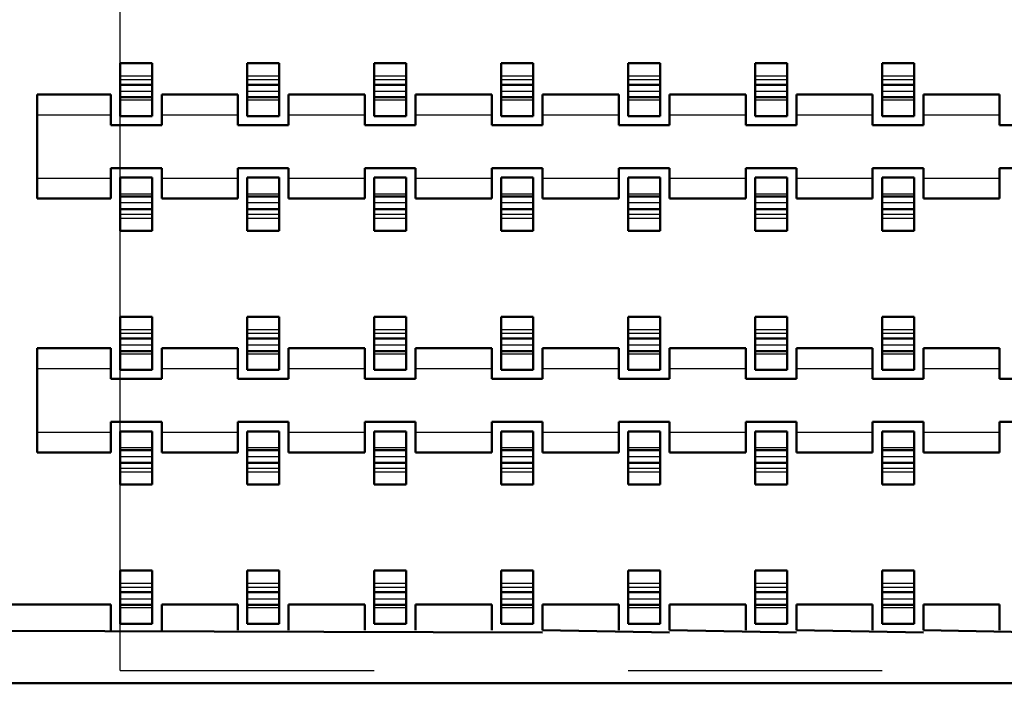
# Model space of a CAD drawing. Header units: inches. Extents: x -1.57 to 1.57, y -0.26 to 0.26.
# Tile 2 of 13: x -1.27 to -0.88, y -0.26 to 0. Entities that reach past the tile are written whole.
import ezdxf

# ---------------------------------------------------------------- set-up
doc = ezdxf.new("R2010")
doc.units = ezdxf.units.IN
doc.header["$MEASUREMENT"] = 0
doc.linetypes.add('Dashed', pattern=[2, 1, -1])
for name, color, linetype, lineweight in [('AM_0', 7, 'Continuous', 50), ('AM_4', 3, 'Continuous', 25), ('AM_9', 6, 'Dashed', 25)]:
    doc.layers.add(name, color=color, linetype=linetype, lineweight=lineweight)

# ---------------------------------------------------------------- blocks, each defined once
blk = doc.blocks.new('3_SEAF_50_06_5_L_10_1_A_0_K_TR_cCON2_0_in_SEAF_50_06_5_S_10_2_A_K_TR_4')
at = {"layer": 'AM_0', "ltscale": 0.005537}
for p, q in [((-1.23129, -0.03801), (-1.23129, -0.01707)), ((-1.23129, -0.01707), (-1.21871, -0.01707)), ((-1.21871, -0.01707), (-1.21871, -0.03801)), ((-1.18129, -0.03801), (-1.18129, -0.01707)), ((-1.18129, -0.01707), (-1.16871, -0.01707)), ((-1.16871, -0.01707), (-1.16871, -0.03801)), ((-1.13129, -0.03801), (-1.13129, -0.01707)), ((-1.13129, -0.01707), (-1.11871, -0.01707)), ((-1.11871, -0.01707), (-1.11871, -0.03801)), ((-1.08129, -0.03801), (-1.08129, -0.01707)), ((-1.08129, -0.01707), (-1.06871, -0.01707)), ((-1.06871, -0.01707), (-1.06871, -0.03801)), ((-1.03129, -0.03801), (-1.03129, -0.01707)), ((-1.03129, -0.01707), (-1.01871, -0.01707)), ((-1.01871, -0.01707), (-1.01871, -0.03801)), ((-0.98129, -0.03801), (-0.98129, -0.01707)), ((-0.98129, -0.01707), (-0.96871, -0.01707)), ((-0.96871, -0.01707), (-0.96871, -0.03801)), ((-0.93129, -0.03801), (-0.93129, -0.01707)), ((-0.93129, -0.01707), (-0.91871, -0.01707)), ((-0.91871, -0.01707), (-0.91871, -0.03801)), ((-1.23129, -0.02562), (-1.21871, -0.02562)), ((-1.18129, -0.02562), (-1.16871, -0.02562)), ((-1.13129, -0.02562), (-1.11871, -0.02562)), ((-1.08129, -0.02562), (-1.06871, -0.02562)), ((-1.03129, -0.02562), (-1.01871, -0.02562)), ((-0.98129, -0.02562), (-0.96871, -0.02562)), ((-0.93129, -0.02562), (-0.91871, -0.02562)), ((-1.23129, -0.03058), (-1.21871, -0.03058)), ((-1.18129, -0.03058), (-1.16871, -0.03058)), ((-1.13129, -0.03058), (-1.11871, -0.03058)), ((-1.08129, -0.03058), (-1.06871, -0.03058)), ((-1.03129, -0.03058), (-1.01871, -0.03058)), ((-0.98129, -0.03058), (-0.96871, -0.03058)), ((-0.93129, -0.03058), (-0.91871, -0.03058)), ((-1.23129, -0.03801), (-1.21871, -0.03801)), ((-1.18129, -0.03801), (-1.16871, -0.03801)), ((-1.13129, -0.03801), (-1.11871, -0.03801)), ((-1.08129, -0.03801), (-1.06871, -0.03801)), ((-1.03129, -0.03801), (-1.01871, -0.03801)), ((-0.98129, -0.03801), (-0.96871, -0.03801)), ((-0.93129, -0.03801), (-0.91871, -0.03801)), ((-1.23129, -0.06225), (-1.21871, -0.06225)), ((-1.23129, -0.08318), (-1.23129, -0.06225)), ((-1.21871, -0.06225), (-1.21871, -0.08318)), ((-1.18129, -0.06225), (-1.16871, -0.06225)), ((-1.18129, -0.08318), (-1.18129, -0.06225)), ((-1.16871, -0.06225), (-1.16871, -0.08318)), ((-1.13129, -0.06225), (-1.11871, -0.06225)), ((-1.13129, -0.08318), (-1.13129, -0.06225)), ((-1.11871, -0.06225), (-1.11871, -0.08318)), ((-1.08129, -0.06225), (-1.06871, -0.06225)), ((-1.08129, -0.08318), (-1.08129, -0.06225)), ((-1.06871, -0.06225), (-1.06871, -0.08318)), ((-1.03129, -0.06225), (-1.01871, -0.06225)), ((-1.03129, -0.08318), (-1.03129, -0.06225)), ((-1.01871, -0.06225), (-1.01871, -0.08318)), ((-0.98129, -0.06225), (-0.96871, -0.06225)), ((-0.98129, -0.08318), (-0.98129, -0.06225)), ((-0.96871, -0.06225), (-0.96871, -0.08318)), ((-0.93129, -0.06225), (-0.91871, -0.06225)), ((-0.93129, -0.08318), (-0.93129, -0.06225)), ((-0.91871, -0.06225), (-0.91871, -0.08318)), ((-1.23129, -0.06968), (-1.21871, -0.06968)), ((-1.18129, -0.06968), (-1.16871, -0.06968)), ((-1.13129, -0.06968), (-1.11871, -0.06968)), ((-1.08129, -0.06968), (-1.06871, -0.06968)), ((-1.03129, -0.06968), (-1.01871, -0.06968)), ((-0.98129, -0.06968), (-0.96871, -0.06968)), ((-0.93129, -0.06968), (-0.91871, -0.06968)), ((-1.23129, -0.07463), (-1.21871, -0.07463)), ((-1.18129, -0.07463), (-1.16871, -0.07463)), ((-1.13129, -0.07463), (-1.11871, -0.07463)), ((-1.08129, -0.07463), (-1.06871, -0.07463)), ((-1.03129, -0.07463), (-1.01871, -0.07463)), ((-0.98129, -0.07463), (-0.96871, -0.07463)), ((-0.93129, -0.07463), (-0.91871, -0.07463)), ((-1.23129, -0.08318), (-1.21871, -0.08318)), ((-1.18129, -0.08318), (-1.16871, -0.08318)), ((-1.13129, -0.08318), (-1.11871, -0.08318)), ((-1.08129, -0.08318), (-1.06871, -0.08318)), ((-1.03129, -0.08318), (-1.01871, -0.08318)), ((-0.98129, -0.08318), (-0.96871, -0.08318)), ((-0.93129, -0.08318), (-0.91871, -0.08318)), ((-1.23129, -0.13801), (-1.23129, -0.11707)), ((-1.23129, -0.11707), (-1.21871, -0.11707)), ((-1.21871, -0.11707), (-1.21871, -0.13801)), ((-1.18129, -0.13801), (-1.18129, -0.11707)), ((-1.18129, -0.11707), (-1.16871, -0.11707)), ((-1.16871, -0.11707), (-1.16871, -0.13801)), ((-1.13129, -0.13801), (-1.13129, -0.11707)), ((-1.13129, -0.11707), (-1.11871, -0.11707)), ((-1.11871, -0.11707), (-1.11871, -0.13801)), ((-1.08129, -0.13801), (-1.08129, -0.11707)), ((-1.08129, -0.11707), (-1.06871, -0.11707)), ((-1.06871, -0.11707), (-1.06871, -0.13801)), ((-1.03129, -0.13801), (-1.03129, -0.11707)), ((-1.03129, -0.11707), (-1.01871, -0.11707)), ((-1.01871, -0.11707), (-1.01871, -0.13801)), ((-0.98129, -0.13801), (-0.98129, -0.11707)), ((-0.98129, -0.11707), (-0.96871, -0.11707)), ((-0.96871, -0.11707), (-0.96871, -0.13801)), ((-0.93129, -0.13801), (-0.93129, -0.11707)), ((-0.93129, -0.11707), (-0.91871, -0.11707)), ((-0.91871, -0.11707), (-0.91871, -0.13801)), ((-1.23129, -0.12562), (-1.21871, -0.12562)), ((-1.18129, -0.12562), (-1.16871, -0.12562)), ((-1.13129, -0.12562), (-1.11871, -0.12562)), ((-1.08129, -0.12562), (-1.06871, -0.12562)), ((-1.03129, -0.12562), (-1.01871, -0.12562)), ((-0.98129, -0.12562), (-0.96871, -0.12562)), ((-0.93129, -0.12562), (-0.91871, -0.12562)), ((-1.23129, -0.13058), (-1.21871, -0.13058)), ((-1.18129, -0.13058), (-1.16871, -0.13058)), ((-1.13129, -0.13058), (-1.11871, -0.13058)), ((-1.08129, -0.13058), (-1.06871, -0.13058)), ((-1.03129, -0.13058), (-1.01871, -0.13058)), ((-0.98129, -0.13058), (-0.96871, -0.13058)), ((-0.93129, -0.13058), (-0.91871, -0.13058)), ((-1.23129, -0.13801), (-1.21871, -0.13801)), ((-1.18129, -0.13801), (-1.16871, -0.13801)), ((-1.13129, -0.13801), (-1.11871, -0.13801)), ((-1.08129, -0.13801), (-1.06871, -0.13801)), ((-1.03129, -0.13801), (-1.01871, -0.13801)), ((-0.98129, -0.13801), (-0.96871, -0.13801)), ((-0.93129, -0.13801), (-0.91871, -0.13801)), ((-1.23129, -0.16225), (-1.21871, -0.16225)), ((-1.23129, -0.18318), (-1.23129, -0.16225)), ((-1.21871, -0.16225), (-1.21871, -0.18318)), ((-1.18129, -0.16225), (-1.16871, -0.16225)), ((-1.18129, -0.18318), (-1.18129, -0.16225)), ((-1.16871, -0.16225), (-1.16871, -0.18318)), ((-1.13129, -0.16225), (-1.11871, -0.16225)), ((-1.13129, -0.18318), (-1.13129, -0.16225)), ((-1.11871, -0.16225), (-1.11871, -0.18318)), ((-1.08129, -0.16225), (-1.06871, -0.16225)), ((-1.08129, -0.18318), (-1.08129, -0.16225)), ((-1.06871, -0.16225), (-1.06871, -0.18318)), ((-1.03129, -0.16225), (-1.01871, -0.16225)), ((-1.03129, -0.18318), (-1.03129, -0.16225)), ((-1.01871, -0.16225), (-1.01871, -0.18318)), ((-0.98129, -0.16225), (-0.96871, -0.16225)), ((-0.98129, -0.18318), (-0.98129, -0.16225)), ((-0.96871, -0.16225), (-0.96871, -0.18318)), ((-0.93129, -0.16225), (-0.91871, -0.16225)), ((-0.93129, -0.18318), (-0.93129, -0.16225)), ((-0.91871, -0.16225), (-0.91871, -0.18318)), ((-1.23129, -0.16968), (-1.21871, -0.16968)), ((-1.18129, -0.16968), (-1.16871, -0.16968)), ((-1.13129, -0.16968), (-1.11871, -0.16968)), ((-1.08129, -0.16968), (-1.06871, -0.16968)), ((-1.03129, -0.16968), (-1.01871, -0.16968)), ((-0.98129, -0.16968), (-0.96871, -0.16968)), ((-0.93129, -0.16968), (-0.91871, -0.16968)), ((-1.23129, -0.17463), (-1.21871, -0.17463)), ((-1.18129, -0.17463), (-1.16871, -0.17463)), ((-1.13129, -0.17463), (-1.11871, -0.17463)), ((-1.08129, -0.17463), (-1.06871, -0.17463)), ((-1.03129, -0.17463), (-1.01871, -0.17463)), ((-0.98129, -0.17463), (-0.96871, -0.17463)), ((-0.93129, -0.17463), (-0.91871, -0.17463)), ((-1.23129, -0.18318), (-1.21871, -0.18318)), ((-1.18129, -0.18318), (-1.16871, -0.18318)), ((-1.13129, -0.18318), (-1.11871, -0.18318)), ((-1.08129, -0.18318), (-1.06871, -0.18318)), ((-1.03129, -0.18318), (-1.01871, -0.18318)), ((-0.98129, -0.18318), (-0.96871, -0.18318)), ((-0.93129, -0.18318), (-0.91871, -0.18318)), ((-1.23129, -0.23801), (-1.23129, -0.21707)), ((-1.23129, -0.21707), (-1.21871, -0.21707)), ((-1.21871, -0.21707), (-1.21871, -0.23801)), ((-1.18129, -0.23801), (-1.18129, -0.21707)), ((-1.18129, -0.21707), (-1.16871, -0.21707)), ((-1.16871, -0.21707), (-1.16871, -0.23801)), ((-1.13129, -0.23801), (-1.13129, -0.21707)), ((-1.13129, -0.21707), (-1.11871, -0.21707)), ((-1.11871, -0.21707), (-1.11871, -0.23801)), ((-1.08129, -0.23801), (-1.08129, -0.21707)), ((-1.08129, -0.21707), (-1.06871, -0.21707)), ((-1.06871, -0.21707), (-1.06871, -0.23801)), ((-1.03129, -0.23801), (-1.03129, -0.21707)), ((-1.03129, -0.21707), (-1.01871, -0.21707)), ((-1.01871, -0.21707), (-1.01871, -0.23801)), ((-0.98129, -0.23801), (-0.98129, -0.21707)), ((-0.98129, -0.21707), (-0.96871, -0.21707)), ((-0.96871, -0.21707), (-0.96871, -0.23801)), ((-0.93129, -0.23801), (-0.93129, -0.21707)), ((-0.93129, -0.21707), (-0.91871, -0.21707)), ((-0.91871, -0.21707), (-0.91871, -0.23801)), ((-1.23129, -0.22562), (-1.21871, -0.22562)), ((-1.18129, -0.22562), (-1.16871, -0.22562)), ((-1.13129, -0.22562), (-1.11871, -0.22562)), ((-1.08129, -0.22562), (-1.06871, -0.22562)), ((-1.03129, -0.22562), (-1.01871, -0.22562)), ((-0.98129, -0.22562), (-0.96871, -0.22562)), ((-0.93129, -0.22562), (-0.91871, -0.22562)), ((-1.23129, -0.23058), (-1.21871, -0.23058)), ((-1.18129, -0.23058), (-1.16871, -0.23058)), ((-1.13129, -0.23058), (-1.11871, -0.23058)), ((-1.08129, -0.23058), (-1.06871, -0.23058)), ((-1.03129, -0.23058), (-1.01871, -0.23058)), ((-0.98129, -0.23058), (-0.96871, -0.23058)), ((-0.93129, -0.23058), (-0.91871, -0.23058)), ((-1.23129, -0.23801), (-1.21871, -0.23801)), ((-1.18129, -0.23801), (-1.16871, -0.23801)), ((-1.13129, -0.23801), (-1.11871, -0.23801)), ((-1.08129, -0.23801), (-1.06871, -0.23801)), ((-1.03129, -0.23801), (-1.01871, -0.23801)), ((-0.98129, -0.23801), (-0.96871, -0.23801)), ((-0.93129, -0.23801), (-0.91871, -0.23801))]:
    blk.add_line(p, q, dxfattribs=at)
at = {"layer": 'AM_9', "ltscale": 0.005537}
for p, q in [((-1.23129, -0.01707), (-1.23129, 0.01682)), ((-1.23129, -0.02208), (-1.21871, -0.02208)), ((-1.18129, -0.02208), (-1.16871, -0.02208)), ((-1.13129, -0.02208), (-1.11871, -0.02208)), ((-1.08129, -0.02208), (-1.06871, -0.02208)), ((-1.03129, -0.02208), (-1.01871, -0.02208)), ((-0.98129, -0.02208), (-0.96871, -0.02208)), ((-0.93129, -0.02208), (-0.91871, -0.02208)), ((-1.23129, -0.02357), (-1.21871, -0.02357)), ((-1.18129, -0.02357), (-1.16871, -0.02357)), ((-1.13129, -0.02357), (-1.11871, -0.02357)), ((-1.08129, -0.02357), (-1.06871, -0.02357)), ((-1.03129, -0.02357), (-1.01871, -0.02357)), ((-0.98129, -0.02357), (-0.96871, -0.02357)), ((-0.93129, -0.02357), (-0.91871, -0.02357)), ((-1.23129, -0.02818), (-1.21871, -0.02818)), ((-1.18129, -0.02818), (-1.16871, -0.02818)), ((-1.13129, -0.02818), (-1.11871, -0.02818)), ((-1.08129, -0.02818), (-1.06871, -0.02818)), ((-1.03129, -0.02818), (-1.01871, -0.02818)), ((-0.98129, -0.02818), (-0.96871, -0.02818)), ((-0.93129, -0.02818), (-0.91871, -0.02818)), ((-1.23129, -0.03163), (-1.21871, -0.03163)), ((-1.18129, -0.03163), (-1.16871, -0.03163)), ((-1.13129, -0.03163), (-1.11871, -0.03163)), ((-1.08129, -0.03163), (-1.06871, -0.03163)), ((-1.03129, -0.03163), (-1.01871, -0.03163)), ((-0.98129, -0.03163), (-0.96871, -0.03163)), ((-0.93129, -0.03163), (-0.91871, -0.03163)), ((-1.23129, -0.06225), (-1.23129, -0.03801)), ((-1.23129, -0.06863), (-1.21871, -0.06863)), ((-1.18129, -0.06863), (-1.16871, -0.06863)), ((-1.13129, -0.06863), (-1.11871, -0.06863)), ((-1.08129, -0.06863), (-1.06871, -0.06863)), ((-1.03129, -0.06863), (-1.01871, -0.06863)), ((-0.98129, -0.06863), (-0.96871, -0.06863)), ((-0.93129, -0.06863), (-0.91871, -0.06863)), ((-1.23129, -0.07208), (-1.21871, -0.07208)), ((-1.18129, -0.07208), (-1.16871, -0.07208)), ((-1.13129, -0.07208), (-1.11871, -0.07208)), ((-1.08129, -0.07208), (-1.06871, -0.07208)), ((-1.03129, -0.07208), (-1.01871, -0.07208)), ((-0.98129, -0.07208), (-0.96871, -0.07208)), ((-0.93129, -0.07208), (-0.91871, -0.07208)), ((-1.23129, -0.07668), (-1.21871, -0.07668)), ((-1.18129, -0.07668), (-1.16871, -0.07668)), ((-1.13129, -0.07668), (-1.11871, -0.07668)), ((-1.08129, -0.07668), (-1.06871, -0.07668)), ((-1.03129, -0.07668), (-1.01871, -0.07668)), ((-0.98129, -0.07668), (-0.96871, -0.07668)), ((-0.93129, -0.07668), (-0.91871, -0.07668)), ((-1.23129, -0.07818), (-1.21871, -0.07818)), ((-1.18129, -0.07818), (-1.16871, -0.07818)), ((-1.13129, -0.07818), (-1.11871, -0.07818)), ((-1.08129, -0.07818), (-1.06871, -0.07818)), ((-1.03129, -0.07818), (-1.01871, -0.07818)), ((-0.98129, -0.07818), (-0.96871, -0.07818)), ((-0.93129, -0.07818), (-0.91871, -0.07818)), ((-1.23129, -0.11707), (-1.23129, -0.08318)), ((-1.23129, -0.12208), (-1.21871, -0.12208)), ((-1.23129, -0.12357), (-1.21871, -0.12357)), ((-1.18129, -0.12208), (-1.16871, -0.12208)), ((-1.18129, -0.12357), (-1.16871, -0.12357)), ((-1.13129, -0.12208), (-1.11871, -0.12208)), ((-1.13129, -0.12357), (-1.11871, -0.12357)), ((-1.08129, -0.12208), (-1.06871, -0.12208)), ((-1.08129, -0.12357), (-1.06871, -0.12357)), ((-1.03129, -0.12208), (-1.01871, -0.12208)), ((-1.03129, -0.12357), (-1.01871, -0.12357)), ((-0.98129, -0.12208), (-0.96871, -0.12208)), ((-0.98129, -0.12357), (-0.96871, -0.12357)), ((-0.93129, -0.12208), (-0.91871, -0.12208)), ((-0.93129, -0.12357), (-0.91871, -0.12357)), ((-1.23129, -0.12818), (-1.21871, -0.12818)), ((-1.23129, -0.13163), (-1.21871, -0.13163)), ((-1.18129, -0.12818), (-1.16871, -0.12818)), ((-1.18129, -0.13163), (-1.16871, -0.13163)), ((-1.13129, -0.12818), (-1.11871, -0.12818)), ((-1.13129, -0.13163), (-1.11871, -0.13163)), ((-1.08129, -0.12818), (-1.06871, -0.12818)), ((-1.08129, -0.13163), (-1.06871, -0.13163)), ((-1.03129, -0.12818), (-1.01871, -0.12818)), ((-1.03129, -0.13163), (-1.01871, -0.13163)), ((-0.98129, -0.12818), (-0.96871, -0.12818)), ((-0.98129, -0.13163), (-0.96871, -0.13163)), ((-0.93129, -0.12818), (-0.91871, -0.12818)), ((-0.93129, -0.13163), (-0.91871, -0.13163)), ((-1.23129, -0.16225), (-1.23129, -0.13801)), ((-1.23129, -0.16863), (-1.21871, -0.16863)), ((-1.18129, -0.16863), (-1.16871, -0.16863)), ((-1.13129, -0.16863), (-1.11871, -0.16863)), ((-1.08129, -0.16863), (-1.06871, -0.16863)), ((-1.03129, -0.16863), (-1.01871, -0.16863)), ((-0.98129, -0.16863), (-0.96871, -0.16863)), ((-0.93129, -0.16863), (-0.91871, -0.16863)), ((-1.23129, -0.17208), (-1.21871, -0.17208)), ((-1.18129, -0.17208), (-1.16871, -0.17208)), ((-1.13129, -0.17208), (-1.11871, -0.17208)), ((-1.08129, -0.17208), (-1.06871, -0.17208)), ((-1.03129, -0.17208), (-1.01871, -0.17208)), ((-0.98129, -0.17208), (-0.96871, -0.17208)), ((-0.93129, -0.17208), (-0.91871, -0.17208)), ((-1.23129, -0.17668), (-1.21871, -0.17668)), ((-1.23129, -0.17818), (-1.21871, -0.17818)), ((-1.18129, -0.17668), (-1.16871, -0.17668)), ((-1.18129, -0.17818), (-1.16871, -0.17818)), ((-1.13129, -0.17668), (-1.11871, -0.17668)), ((-1.13129, -0.17818), (-1.11871, -0.17818)), ((-1.08129, -0.17668), (-1.06871, -0.17668)), ((-1.08129, -0.17818), (-1.06871, -0.17818)), ((-1.03129, -0.17668), (-1.01871, -0.17668)), ((-1.03129, -0.17818), (-1.01871, -0.17818)), ((-0.98129, -0.17668), (-0.96871, -0.17668)), ((-0.98129, -0.17818), (-0.96871, -0.17818)), ((-0.93129, -0.17668), (-0.91871, -0.17668)), ((-0.93129, -0.17818), (-0.91871, -0.17818)), ((-1.23129, -0.21707), (-1.23129, -0.18318)), ((-1.23129, -0.22208), (-1.21871, -0.22208)), ((-1.23129, -0.22357), (-1.21871, -0.22357)), ((-1.18129, -0.22208), (-1.16871, -0.22208)), ((-1.18129, -0.22357), (-1.16871, -0.22357)), ((-1.13129, -0.22208), (-1.11871, -0.22208)), ((-1.13129, -0.22357), (-1.11871, -0.22357)), ((-1.08129, -0.22208), (-1.06871, -0.22208)), ((-1.08129, -0.22357), (-1.06871, -0.22357)), ((-1.03129, -0.22208), (-1.01871, -0.22208)), ((-1.03129, -0.22357), (-1.01871, -0.22357)), ((-0.98129, -0.22208), (-0.96871, -0.22208)), ((-0.98129, -0.22357), (-0.96871, -0.22357)), ((-0.93129, -0.22208), (-0.91871, -0.22208)), ((-0.93129, -0.22357), (-0.91871, -0.22357)), ((-1.23129, -0.22818), (-1.21871, -0.22818)), ((-1.18129, -0.22818), (-1.16871, -0.22818)), ((-1.13129, -0.22818), (-1.11871, -0.22818)), ((-1.08129, -0.22818), (-1.06871, -0.22818)), ((-1.03129, -0.22818), (-1.01871, -0.22818)), ((-0.98129, -0.22818), (-0.96871, -0.22818)), ((-0.93129, -0.22818), (-0.91871, -0.22818)), ((-1.23129, -0.23163), (-1.21871, -0.23163)), ((-1.18129, -0.23163), (-1.16871, -0.23163)), ((-1.13129, -0.23163), (-1.11871, -0.23163)), ((-1.08129, -0.23163), (-1.06871, -0.23163)), ((-1.03129, -0.23163), (-1.01871, -0.23163)), ((-0.98129, -0.23163), (-0.96871, -0.23163)), ((-0.93129, -0.23163), (-0.91871, -0.23163)), ((-1.23129, -0.2565), (-1.23129, -0.23801)), ((-1.23129, -0.2565), (1.185, -0.2565))]:
    blk.add_line(p, q, dxfattribs=at)
blk = doc.blocks.new('4_SEAF_50_06_5_L_10_1_A_0_K_TR_BODY_2_0_in_SEAF_50_06_5_S_10_2_A_K_TR_4')
at = {"layer": 'AM_0', "ltscale": 0.006254}
for p, q in [((-1.264, -0.0295), (-1.264, -0.0705)), ((-1.264, -0.0295), (-1.235, -0.0295)), ((-1.235, -0.0415), (-1.235, -0.0295)), ((-1.215, -0.0295), (-1.185, -0.0295)), ((-1.215, -0.0295), (-1.215, -0.0415)), ((-1.185, -0.0415), (-1.185, -0.0295)), ((-1.165, -0.0295), (-1.135, -0.0295)), ((-1.165, -0.0295), (-1.165, -0.0415)), ((-1.135, -0.0415), (-1.135, -0.0295)), ((-1.115, -0.0295), (-1.085, -0.0295)), ((-1.115, -0.0295), (-1.115, -0.0415)), ((-1.085, -0.0415), (-1.085, -0.0295)), ((-1.065, -0.0295), (-1.065, -0.0415)), ((-1.065, -0.0295), (-1.035, -0.0295)), ((-1.035, -0.0415), (-1.035, -0.0295)), ((-1.015, -0.0295), (-1.015, -0.0415)), ((-1.015, -0.0295), (-0.985, -0.0295)), ((-0.985, -0.0415), (-0.985, -0.0295)), ((-0.965, -0.0295), (-0.965, -0.0415)), ((-0.965, -0.0295), (-0.935, -0.0295)), ((-0.935, -0.0415), (-0.935, -0.0295)), ((-0.915, -0.0295), (-0.915, -0.0415)), ((-0.915, -0.0295), (-0.885, -0.0295)), ((-0.885, -0.0415), (-0.885, -0.0295)), ((-1.215, -0.0415), (-1.235, -0.0415)), ((-1.165, -0.0415), (-1.185, -0.0415)), ((-1.115, -0.0415), (-1.135, -0.0415)), ((-1.065, -0.0415), (-1.085, -0.0415)), ((-1.015, -0.0415), (-1.035, -0.0415)), ((-0.965, -0.0415), (-0.985, -0.0415)), ((-0.915, -0.0415), (-0.935, -0.0415)), ((-0.865, -0.0415), (-0.885, -0.0415)), ((-1.235, -0.0705), (-1.235, -0.0585)), ((-1.235, -0.0585), (-1.215, -0.0585)), ((-1.215, -0.0585), (-1.215, -0.0705)), ((-1.185, -0.0705), (-1.185, -0.0585)), ((-1.185, -0.0585), (-1.165, -0.0585)), ((-1.165, -0.0585), (-1.165, -0.0705)), ((-1.135, -0.0705), (-1.135, -0.0585)), ((-1.135, -0.0585), (-1.115, -0.0585)), ((-1.115, -0.0585), (-1.115, -0.0705)), ((-1.085, -0.0705), (-1.085, -0.0585)), ((-1.085, -0.0585), (-1.065, -0.0585)), ((-1.065, -0.0585), (-1.065, -0.0705)), ((-1.035, -0.0705), (-1.035, -0.0585)), ((-1.035, -0.0585), (-1.015, -0.0585)), ((-1.015, -0.0585), (-1.015, -0.0705)), ((-0.985, -0.0705), (-0.985, -0.0585)), ((-0.985, -0.0585), (-0.965, -0.0585)), ((-0.965, -0.0585), (-0.965, -0.0705)), ((-0.935, -0.0705), (-0.935, -0.0585)), ((-0.935, -0.0585), (-0.915, -0.0585)), ((-0.915, -0.0585), (-0.915, -0.0705)), ((-0.885, -0.0705), (-0.885, -0.0585)), ((-0.885, -0.0585), (-0.865, -0.0585)), ((-1.264, -0.0705), (-1.235, -0.0705)), ((-1.215, -0.0705), (-1.185, -0.0705)), ((-1.165, -0.0705), (-1.135, -0.0705)), ((-1.115, -0.0705), (-1.085, -0.0705)), ((-1.065, -0.0705), (-1.035, -0.0705)), ((-1.015, -0.0705), (-0.985, -0.0705)), ((-0.965, -0.0705), (-0.935, -0.0705)), ((-0.915, -0.0705), (-0.885, -0.0705)), ((-1.264, -0.1295), (-1.264, -0.1705)), ((-1.264, -0.1295), (-1.235, -0.1295)), ((-1.235, -0.1415), (-1.235, -0.1295)), ((-1.215, -0.1295), (-1.215, -0.1415)), ((-1.215, -0.1295), (-1.185, -0.1295)), ((-1.185, -0.1415), (-1.185, -0.1295)), ((-1.165, -0.1295), (-1.165, -0.1415)), ((-1.165, -0.1295), (-1.135, -0.1295)), ((-1.135, -0.1415), (-1.135, -0.1295)), ((-1.115, -0.1295), (-1.115, -0.1415)), ((-1.115, -0.1295), (-1.085, -0.1295)), ((-1.085, -0.1415), (-1.085, -0.1295)), ((-1.065, -0.1295), (-1.065, -0.1415)), ((-1.065, -0.1295), (-1.035, -0.1295)), ((-1.035, -0.1415), (-1.035, -0.1295)), ((-1.015, -0.1295), (-1.015, -0.1415)), ((-1.015, -0.1295), (-0.985, -0.1295)), ((-0.985, -0.1415), (-0.985, -0.1295)), ((-0.965, -0.1295), (-0.965, -0.1415)), ((-0.965, -0.1295), (-0.935, -0.1295)), ((-0.935, -0.1415), (-0.935, -0.1295)), ((-0.915, -0.1295), (-0.915, -0.1415)), ((-0.915, -0.1295), (-0.885, -0.1295)), ((-0.885, -0.1415), (-0.885, -0.1295)), ((-1.215, -0.1415), (-1.235, -0.1415)), ((-1.165, -0.1415), (-1.185, -0.1415)), ((-1.115, -0.1415), (-1.135, -0.1415)), ((-1.065, -0.1415), (-1.085, -0.1415)), ((-1.015, -0.1415), (-1.035, -0.1415)), ((-0.965, -0.1415), (-0.985, -0.1415)), ((-0.915, -0.1415), (-0.935, -0.1415)), ((-0.865, -0.1415), (-0.885, -0.1415)), ((-1.235, -0.1705), (-1.235, -0.1585)), ((-1.235, -0.1585), (-1.215, -0.1585)), ((-1.215, -0.1585), (-1.215, -0.1705)), ((-1.185, -0.1705), (-1.185, -0.1585)), ((-1.185, -0.1585), (-1.165, -0.1585)), ((-1.165, -0.1585), (-1.165, -0.1705)), ((-1.135, -0.1705), (-1.135, -0.1585)), ((-1.135, -0.1585), (-1.115, -0.1585)), ((-1.115, -0.1585), (-1.115, -0.1705)), ((-1.085, -0.1705), (-1.085, -0.1585)), ((-1.085, -0.1585), (-1.065, -0.1585)), ((-1.065, -0.1585), (-1.065, -0.1705)), ((-1.035, -0.1705), (-1.035, -0.1585)), ((-1.035, -0.1585), (-1.015, -0.1585)), ((-1.015, -0.1585), (-1.015, -0.1705)), ((-0.985, -0.1705), (-0.985, -0.1585)), ((-0.985, -0.1585), (-0.965, -0.1585)), ((-0.965, -0.1585), (-0.965, -0.1705)), ((-0.935, -0.1705), (-0.935, -0.1585)), ((-0.935, -0.1585), (-0.915, -0.1585)), ((-0.915, -0.1585), (-0.915, -0.1705)), ((-0.885, -0.1705), (-0.885, -0.1585)), ((-0.885, -0.1585), (-0.865, -0.1585)), ((-1.264, -0.1705), (-1.235, -0.1705)), ((-1.215, -0.1705), (-1.185, -0.1705)), ((-1.165, -0.1705), (-1.135, -0.1705)), ((-1.115, -0.1705), (-1.085, -0.1705)), ((-1.065, -0.1705), (-1.035, -0.1705)), ((-1.015, -0.1705), (-0.985, -0.1705)), ((-0.965, -0.1705), (-0.935, -0.1705)), ((-0.915, -0.1705), (-0.885, -0.1705)), ((-1.355, -0.2305), (-1.235, -0.2305)), ((-1.235, -0.2405), (-1.235, -0.2305)), ((-1.215, -0.2305), (-1.215, -0.2405)), ((-1.215, -0.2305), (-1.185, -0.2305)), ((-1.185, -0.2405), (-1.185, -0.2305)), ((-1.165, -0.2305), (-1.165, -0.2405)), ((-1.165, -0.2305), (-1.135, -0.2305)), ((-1.135, -0.2405), (-1.135, -0.2305)), ((-1.115, -0.2305), (-1.115, -0.2405)), ((-1.115, -0.2305), (-1.085, -0.2305)), ((-1.085, -0.2405), (-1.085, -0.2305)), ((-1.065, -0.2305), (-1.065, -0.2405)), ((-1.065, -0.2305), (-1.035, -0.2305)), ((-1.035, -0.2405), (-1.035, -0.2305)), ((-1.015, -0.2305), (-1.015, -0.2405)), ((-1.015, -0.2305), (-0.985, -0.2305)), ((-0.985, -0.2405), (-0.985, -0.2305)), ((-0.965, -0.2305), (-0.965, -0.2405)), ((-0.965, -0.2305), (-0.935, -0.2305)), ((-0.935, -0.2405), (-0.935, -0.2305)), ((-0.915, -0.2305), (-0.915, -0.2405)), ((-0.915, -0.2305), (-0.885, -0.2305)), ((-0.885, -0.2405), (-0.885, -0.2305)), ((-1.365, -0.2405), (-1.065, -0.2415)), ((-1.065, -0.2405), (-1.015, -0.2415)), ((-1.015, -0.2405), (-0.965, -0.2415)), ((-0.965, -0.2405), (-0.915, -0.2415)), ((-0.915, -0.2405), (-0.865, -0.2415)), ((1.348, -0.2615), (-1.381, -0.2615))]:
    blk.add_line(p, q, dxfattribs=at)
at = {"layer": 'AM_4', "ltscale": 0.006254}
for p, q in [((-1.264, -0.0375), (-1.235, -0.0375)), ((-1.215, -0.0375), (-1.185, -0.0375)), ((-1.165, -0.0375), (-1.135, -0.0375)), ((-1.115, -0.0375), (-1.085, -0.0375)), ((-1.065, -0.0375), (-1.035, -0.0375)), ((-1.015, -0.0375), (-0.985, -0.0375)), ((-0.965, -0.0375), (-0.935, -0.0375)), ((-0.915, -0.0375), (-0.885, -0.0375)), ((-1.264, -0.0625), (-1.235, -0.0625)), ((-1.215, -0.0625), (-1.185, -0.0625)), ((-1.165, -0.0625), (-1.135, -0.0625)), ((-1.115, -0.0625), (-1.085, -0.0625)), ((-1.065, -0.0625), (-1.035, -0.0625)), ((-1.015, -0.0625), (-0.985, -0.0625)), ((-0.965, -0.0625), (-0.935, -0.0625)), ((-0.915, -0.0625), (-0.885, -0.0625)), ((-1.264, -0.1375), (-1.235, -0.1375)), ((-1.215, -0.1375), (-1.185, -0.1375)), ((-1.165, -0.1375), (-1.135, -0.1375)), ((-1.115, -0.1375), (-1.085, -0.1375)), ((-1.065, -0.1375), (-1.035, -0.1375)), ((-1.015, -0.1375), (-0.985, -0.1375)), ((-0.965, -0.1375), (-0.935, -0.1375)), ((-0.915, -0.1375), (-0.885, -0.1375)), ((-1.264, -0.1625), (-1.235, -0.1625)), ((-1.215, -0.1625), (-1.185, -0.1625)), ((-1.165, -0.1625), (-1.135, -0.1625)), ((-1.115, -0.1625), (-1.085, -0.1625)), ((-1.065, -0.1625), (-1.035, -0.1625)), ((-1.015, -0.1625), (-0.985, -0.1625)), ((-0.965, -0.1625), (-0.935, -0.1625)), ((-0.915, -0.1625), (-0.885, -0.1625))]:
    blk.add_line(p, q, dxfattribs=at)

msp = doc.modelspace()

# ---------------------------------------------------------------- block references
for name in ['4_SEAF_50_06_5_L_10_1_A_0_K_TR_BODY_2_0_in_SEAF_50_06_5_S_10_2_A_K_TR_4', '3_SEAF_50_06_5_L_10_1_A_0_K_TR_cCON2_0_in_SEAF_50_06_5_S_10_2_A_K_TR_4']:
    msp.add_blockref(name, (0, 0))

doc.saveas('drawing.dxf')
